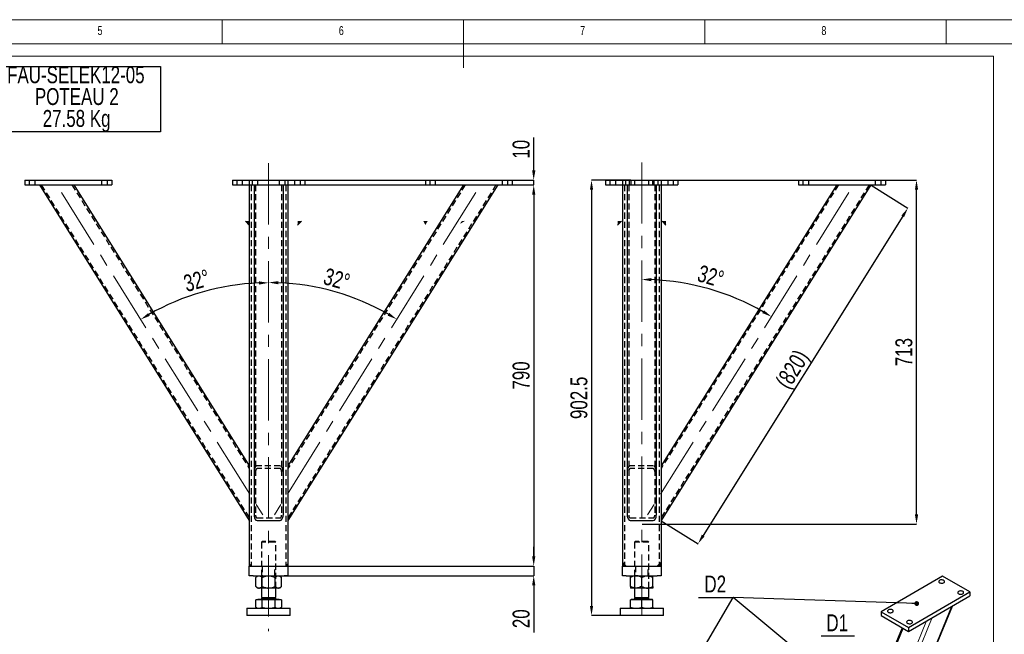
# Model space of a CAD drawing. Header units: millimetres. Extents: x 5 to 589, y 5 to 415.
# Tile 11 of 13: x 205 to 409, y 288 to 415. Entities that reach past the tile are written whole.
import ezdxf

# ---------------------------------------------------------------- set-up
doc = ezdxf.new("R2010")
doc.units = ezdxf.units.MM
doc.header["$PDSIZE"] = -1
doc.linetypes.add('CENTERX2', pattern=[20.32, 12.7, -2.54, 2.54, -2.54])
doc.linetypes.add('HIDDEN', pattern=[1.905, 1.27, -0.635])
for name, color, linetype in [('COTES', 1, 'Continuous'), ('NOTES', 6, 'Continuous'), ('TRAIT-FINS', 9, 'Continuous'), ('TRAIT-MIXTES', 3, 'CENTERX2'), ('TRAIT-TIRET', 2, 'HIDDEN')]:
    doc.layers.add(name, color=color, linetype=linetype)
doc.layers.add('TRAIT-FORT', color=4, linetype='Continuous', lineweight=25)
doc.styles.add('SLDTEXTSTYLE0', font='TXT', dxfattribs={"width": 0.75})
doc.dimstyles.new('SLDDIMSTYLE0', dxfattribs={"dimtxt": 3.5, "dimasz": 2, "dimexe": 0, "dimexo": 0.0625, "dimgap": 0.875, "dimtad": 1, "dimlfac": 10, "dimrnd": 1e-09, "dimzin": 12, "dimdsep": 46, "dimtxsty": 'SLDTEXTSTYLE0', "dimsah": 1, "dimcen": 0.09, "dimadec": 0, "dimazin": 3, "dimtfac": 1, "dimtofl": 0, "dimtmove": 0, "dimatfit": 3, "dimfxl": 1, "dimfrac": 2, "dimtolj": 1, "dimtzin": 12, "dimarcsym": 0})
doc.dimstyles.new('SLDDIMSTYLE1', dxfattribs={"dimtxt": 3.5, "dimasz": 2, "dimexe": 0, "dimexo": 0.0625, "dimgap": 0.875, "dimtad": 1, "dimlfac": 10, "dimrnd": 1e-09, "dimzin": 12, "dimdsep": 46, "dimtxsty": 'SLDTEXTSTYLE0', "dimsah": 1, "dimcen": 0.09, "dimadec": 0, "dimazin": 3, "dimtfac": 1, "dimtmove": 0, "dimatfit": 0, "dimfxl": 1, "dimfrac": 2, "dimtolj": 1, "dimtzin": 12, "dimarcsym": 0})
doc.dimstyles.new('SLDDIMSTYLE2', dxfattribs={"dimtxt": 3.5, "dimasz": 2, "dimexe": 0, "dimexo": 0.0625, "dimgap": 0.875, "dimtad": 1, "dimdec": 4, "dimlfac": 10, "dimzin": 12, "dimdsep": 46, "dimtxsty": 'SLDTEXTSTYLE0', "dimsah": 1, "dimcen": 0.09, "dimazin": 3, "dimtfac": 1, "dimtofl": 0, "dimtmove": 0, "dimatfit": 3, "dimfxl": 1, "dimfrac": 2, "dimtolj": 1, "dimtzin": 12, "dimarcsym": 0})
doc.dimstyles.new('SLDDIMSTYLE3', dxfattribs={"dimtxt": 3.5, "dimasz": 2, "dimexe": 0, "dimexo": 0.0625, "dimgap": 0.875, "dimtad": 1, "dimdec": 0, "dimlfac": 10, "dimrnd": 1e-09, "dimzin": 12, "dimdsep": 46, "dimtxsty": 'SLDTEXTSTYLE0', "dimsah": 1, "dimcen": 0.09, "dimadec": 0, "dimazin": 3, "dimtfac": 1, "dimtdec": 0, "dimtofl": 0, "dimtmove": 0, "dimatfit": 3, "dimfxl": 1, "dimfrac": 2, "dimtolj": 1, "dimtzin": 12, "dimarcsym": 0})
doc.dimstyles.new('SLDDIMSTYLE4', dxfattribs={"dimtxt": 0.18, "dimasz": 1, "dimexe": 0, "dimexo": 0.0625, "dimgap": 0, "dimtad": 0, "dimtih": 1, "dimtoh": 1, "dimdec": 0, "dimrnd": 1e-09, "dimzin": 0, "dimdsep": 46, "dimtxsty": 'Standard', "dimblk1": 'DOT', "dimblk2": 'DOT', "dimsah": 1, "dimcen": 0.09, "dimadec": 0, "dimazin": 0, "dimtfac": 1, "dimtdec": 0, "dimtofl": 0, "dimtmove": 0, "dimatfit": 3, "dimldrblk": 'DOT', "dimfxl": 1, "dimfrac": 2, "dimtolj": 1, "dimtzin": 0, "dimarcsym": 0})
doc.dimstyles.new('SLDDIMSTYLE5', dxfattribs={"dimtxt": 3.5, "dimasz": 2, "dimexe": 0, "dimexo": 0.0625, "dimgap": 0.875, "dimtad": 1, "dimdec": 1, "dimlfac": 10, "dimrnd": 1e-09, "dimzin": 12, "dimdsep": 46, "dimtxsty": 'SLDTEXTSTYLE0', "dimsah": 1, "dimcen": 0.09, "dimadec": 0, "dimazin": 3, "dimtfac": 1, "dimtdec": 1, "dimtofl": 0, "dimtmove": 0, "dimatfit": 3, "dimfxl": 1, "dimfrac": 2, "dimtolj": 1, "dimtzin": 12, "dimarcsym": 0})

# ---------------------------------------------------------------- blocks, each defined once
blk = doc.blocks.new('SW_NOTE_14')
at = {"layer": 'NOTES', "color": 0}
blk.add_line((-7.18, 0), (0, 0), dxfattribs=at)
blk.add_line((-7.18, 0), (0, 0), dxfattribs=at)
blk.add_line((-7.18, 0), (0, 0), dxfattribs=at)
at = {"layer": 'NOTES', "color": 0, "insert": (-3.7, 4.54), "char_height": 3.5, "attachment_point": 2, "style": 'SLDTEXTSTYLE0'}
blk.add_mtext('D2', dxfattribs=at)
blk = doc.blocks.new('_Dot')
at = {"color": 0, "linetype": 'ByBlock', "lineweight": -2}
blk.add_line((-0.5, 0), (-1, 0), dxfattribs=at)
at = {"color": 0, "linetype": 'ByBlock', "const_width": 0.5}
blk.add_lwpolyline([(-0.25, 0, 1), (0.25, 0, 1)], format="xyb", close=True, dxfattribs=at)
blk = doc.blocks.new('SW_NOTE_15')
at = {"layer": 'NOTES', "color": 0}
blk.add_line((6.94, 0), (0, 0), dxfattribs=at)
at = {"layer": 'NOTES', "color": 0, "insert": (3.36, 4.52), "char_height": 3.5, "attachment_point": 2, "style": 'SLDTEXTSTYLE0'}
blk.add_mtext('D1', dxfattribs=at)
blk = doc.blocks.new('_D_55')
at = {"layer": 'COTES', "color": 0, "lineweight": -2, "transparency": 16777216}
for p, q in [((341.5, 381.74), (390.87, 381.74)), ((390.87, 312.44), (390.87, 379.74)), ((334, 310.44), (390.87, 310.44))]:
    blk.add_line(p, q, dxfattribs=at)
at = {"layer": 'COTES', "color": 0, "transparency": 16777216}
for points in [[(390.54, 379.74), (391.21, 379.74), (390.87, 381.74)], [(390.54, 312.44), (391.21, 312.44), (390.87, 310.44)]]:
    blk.add_solid(points, dxfattribs=at)
at = {"layer": 'Defpoints', "color": 0, "transparency": 16777216}
for p in [(341.44, 381.74), (390.87, 381.74), (333.94, 310.44)]:
    blk.add_point(p, dxfattribs=at)
at = {"layer": 'COTES', "color": 0, "transparency": 16777216, "insert": (386.5, 346.09), "char_height": 3.5, "attachment_point": 2, "rotation": 90, "style": 'SLDTEXTSTYLE0'}
blk.add_mtext('\\A1;713', dxfattribs=at)
blk = doc.blocks.new('_D_56')
at = {"layer": 'COTES', "color": 0, "lineweight": -2, "transparency": 16777216}
blk.add_arc((333.94, 310.44), 50.71, 60.2597, 87.7403, dxfattribs=at)
at = {"layer": 'COTES', "color": 0, "transparency": 16777216}
for points in [[(335.93, 360.78), (335.94, 361.44), (333.94, 361.15)], [(359.27, 354.76), (358.92, 354.18), (360.81, 353.44)]]:
    blk.add_solid(points, dxfattribs=at)
at = {"layer": 'Defpoints', "color": 0, "transparency": 16777216}
for p in [(333.94, 385.42), (376.87, 379.15), (352.39, 357.68), (333.94, 310.44), (333.94, 289.22)]:
    blk.add_point(p, dxfattribs=at)
at = {"layer": 'COTES', "color": 0, "transparency": 16777216, "insert": (346.18, 364.24), "char_height": 3.5, "attachment_point": 1, "rotation": 344, "style": 'SLDTEXTSTYLE0'}
blk.add_mtext('\\A1;32°', dxfattribs=at)
blk = doc.blocks.new('_D_57')
at = {"layer": 'COTES', "color": 0, "lineweight": -2, "transparency": 16777216}
for p, q in [((381.46, 380.7), (389.08, 375.94)), ((388.02, 374.25), (346.67, 308.08)), ((337.99, 311.14), (345.61, 306.38))]:
    blk.add_line(p, q, dxfattribs=at)
at = {"layer": 'COTES', "color": 0, "transparency": 16777216}
for points in [[(387.74, 374.42), (388.3, 374.07), (389.08, 375.94)], [(346.39, 308.26), (346.95, 307.9), (345.61, 306.38)]]:
    blk.add_solid(points, dxfattribs=at)
at = {"layer": 'Defpoints', "color": 0, "transparency": 16777216}
for p in [(381.4, 380.74), (337.94, 311.18), (345.61, 306.38)]:
    blk.add_point(p, dxfattribs=at)
at = {"layer": 'COTES', "color": 0, "transparency": 16777216, "insert": (363.63, 343.48), "char_height": 3.5, "attachment_point": 2, "rotation": 58, "style": 'SLDTEXTSTYLE0'}
blk.add_mtext('\\A1;(820)', dxfattribs=at)
blk = doc.blocks.new('_D_58')
at = {"layer": 'COTES', "color": 0, "lineweight": -2, "transparency": 16777216}
for p, q in [((331.68, 381.74), (323.53, 381.74)), ((323.53, 379.74), (323.53, 293.49)), ((329.38, 291.49), (323.53, 291.49))]:
    blk.add_line(p, q, dxfattribs=at)
at = {"layer": 'COTES', "color": 0, "transparency": 16777216}
for points in [[(323.2, 379.74), (323.87, 379.74), (323.53, 381.74)], [(323.2, 293.49), (323.87, 293.49), (323.53, 291.49)]]:
    blk.add_solid(points, dxfattribs=at)
at = {"layer": 'Defpoints', "color": 0, "transparency": 16777216}
for p in [(331.74, 381.74), (323.53, 291.49), (329.44, 291.49)]:
    blk.add_point(p, dxfattribs=at)
at = {"layer": 'COTES', "color": 0, "transparency": 16777216, "insert": (319.16, 336.61), "char_height": 3.5, "attachment_point": 2, "rotation": 90, "style": 'SLDTEXTSTYLE0'}
blk.add_mtext('\\A1;902.5', dxfattribs=at)
blk = doc.blocks.new('_D_59')
at = {"layer": 'COTES', "color": 0, "lineweight": -2, "transparency": 16777216}
blk.add_arc((256.62, 310.44), 50.08, 60.2882, 87.7118, dxfattribs=at)
at = {"layer": 'COTES', "color": 0, "transparency": 16777216}
for points in [[(258.61, 360.15), (258.62, 360.81), (256.62, 360.52)], [(281.61, 354.22), (281.27, 353.65), (283.16, 352.91)]]:
    blk.add_solid(points, dxfattribs=at)
at = {"layer": 'Defpoints', "color": 0, "transparency": 16777216}
for p in [(256.62, 385.26), (299.55, 379.15), (274.84, 357.09), (256.62, 310.44), (256.62, 288.23)]:
    blk.add_point(p, dxfattribs=at)
at = {"layer": 'COTES', "color": 0, "transparency": 16777216, "insert": (268.68, 363.63), "char_height": 3.5, "attachment_point": 1, "rotation": 344, "style": 'SLDTEXTSTYLE0'}
blk.add_mtext('\\A1;32°', dxfattribs=at)
blk = doc.blocks.new('_D_60')
at = {"layer": 'COTES', "color": 0, "lineweight": -2, "transparency": 16777216}
blk.add_arc((256.62, 310.44), 50.03, 92.2907, 119.7093, dxfattribs=at)
at = {"layer": 'COTES', "color": 0, "transparency": 16777216}
for points in [[(254.61, 360.76), (254.62, 360.09), (256.62, 360.46)], [(231.99, 353.6), (231.65, 354.17), (230.11, 352.86)]]:
    blk.add_solid(points, dxfattribs=at)
at = {"layer": 'Defpoints', "color": 0, "transparency": 16777216}
for p in [(256.62, 385.26), (213.68, 379.15), (247.36, 359.6), (256.62, 310.44), (256.62, 288.23)]:
    blk.add_point(p, dxfattribs=at)
at = {"layer": 'COTES', "color": 0, "transparency": 16777216, "insert": (238.68, 361.89), "char_height": 3.5, "attachment_point": 1, "rotation": 16, "style": 'SLDTEXTSTYLE0'}
blk.add_mtext('\\A1;32°', dxfattribs=at)
blk = doc.blocks.new('_D_61')
at = {"layer": 'COTES', "color": 0, "lineweight": -2, "transparency": 16777216}
for p, q in [((311.55, 383.74), (311.55, 390.55)), ((264.18, 381.74), (311.55, 381.74)), ((311.55, 380.74), (311.55, 381.74)), ((264.18, 380.74), (311.55, 380.74)), ((311.55, 378.74), (311.55, 376.74))]:
    blk.add_line(p, q, dxfattribs=at)
at = {"layer": 'COTES', "color": 0, "transparency": 16777216}
for points in [[(311.22, 383.74), (311.89, 383.74), (311.55, 381.74)], [(311.22, 378.74), (311.89, 378.74), (311.55, 380.74)]]:
    blk.add_solid(points, dxfattribs=at)
at = {"layer": 'Defpoints', "color": 0, "transparency": 16777216}
for p in [(264.12, 381.74), (264.12, 380.74), (311.55, 380.74)]:
    blk.add_point(p, dxfattribs=at)
at = {"layer": 'COTES', "color": 0, "transparency": 16777216, "insert": (307.18, 388.14), "char_height": 3.5, "attachment_point": 2, "rotation": 90, "style": 'SLDTEXTSTYLE0'}
blk.add_mtext('\\A1;10', dxfattribs=at)
blk = doc.blocks.new('_D_62')
at = {"layer": 'COTES', "color": 0, "lineweight": -2, "transparency": 16777216}
for p, q in [((260.68, 380.74), (311.55, 380.74)), ((311.55, 378.74), (311.55, 303.74)), ((253.48, 301.74), (311.55, 301.74))]:
    blk.add_line(p, q, dxfattribs=at)
at = {"layer": 'COTES', "color": 0, "transparency": 16777216}
for points in [[(311.22, 378.74), (311.89, 378.74), (311.55, 380.74)], [(311.22, 303.74), (311.89, 303.74), (311.55, 301.74)]]:
    blk.add_solid(points, dxfattribs=at)
at = {"layer": 'Defpoints', "color": 0, "transparency": 16777216}
for p in [(260.62, 380.74), (253.42, 301.74), (311.55, 301.74)]:
    blk.add_point(p, dxfattribs=at)
at = {"layer": 'COTES', "color": 0, "transparency": 16777216, "insert": (307.18, 341.24), "char_height": 3.5, "attachment_point": 2, "rotation": 90, "style": 'SLDTEXTSTYLE0'}
blk.add_mtext('\\A1;790', dxfattribs=at)
blk = doc.blocks.new('_D_63')
at = {"layer": 'COTES', "color": 0, "lineweight": -2, "transparency": 16777216}
for p, q in [((311.55, 303.74), (311.55, 305.74)), ((253.48, 301.74), (311.55, 301.74)), ((311.55, 301.74), (311.55, 299.74)), ((253.48, 299.74), (311.55, 299.74)), ((311.55, 297.74), (311.55, 287.98))]:
    blk.add_line(p, q, dxfattribs=at)
at = {"layer": 'COTES', "color": 0, "transparency": 16777216}
for points in [[(311.22, 303.74), (311.89, 303.74), (311.55, 301.74)], [(311.22, 297.74), (311.89, 297.74), (311.55, 299.74)]]:
    blk.add_solid(points, dxfattribs=at)
at = {"layer": 'Defpoints', "color": 0, "transparency": 16777216}
for p in [(253.42, 301.74), (253.42, 299.74), (311.55, 299.74)]:
    blk.add_point(p, dxfattribs=at)
at = {"layer": 'COTES', "color": 0, "transparency": 16777216, "insert": (307.18, 290.83), "char_height": 3.5, "attachment_point": 2, "rotation": 90, "style": 'SLDTEXTSTYLE0'}
blk.add_mtext('\\A1;20', dxfattribs=at)
blk = doc.blocks.new('SW_NOTE_29')
at = {"layer": 'NOTES', "color": 0}
for p, q in [((-0.01, -9.09), (-0.01, 4.45)), ((-0.01, 4.45), (34.36, 4.45)), ((34.36, 4.45), (34.36, -9.09)), ((34.36, -9.09), (-0.01, -9.09))]:
    blk.add_line(p, q, dxfattribs=at)
at = {"layer": 'NOTES', "color": 0, "char_height": 3.5, "attachment_point": 2, "style": 'SLDTEXTSTYLE0'}
for s, insert in [('FAU-SELEK12-05', (16.84, 4.51)), ('POTEAU 2', (17.04, -0.01)), ('27.58 Kg', (17, -4.54))]:
    blk.add_mtext(s, dxfattribs=dict(at, insert=insert))

msp = doc.modelspace()

# ---------------------------------------------------------------- linework, layer by layer
at = {"lineweight": 18}
for p, q in [((589, 415), (5, 415)), ((247, 410), (247, 415)), ((297, 415), (297, 405)), ((347, 410), (347, 415)), ((397, 415), (397, 410)), ((584, 410), (10, 410)), ((196.437361, 407.408261), (406.795531, 407.408261)), ((406.795531, 407.408261), (406.795531, 192.745437))]:
    msp.add_line(p, q, dxfattribs=at)
at = {"layer": 'TRAIT-FINS', "lineweight": 18}
for p, q in [((252.616395, 372.438052), (251.816395, 373.238052)), ((263.416395, 373.238052), (262.616395, 372.438052)), ((288.772485, 373.238052), (289.148549, 372.559613)), ((297.147555, 373.238052), (296.382595, 372.814027)), ((329.738131, 373.238052), (328.938131, 372.438052)), ((338.138131, 373.238052), (338.938131, 372.438052)), ((253.116395, 301.738052), (252.616395, 302.238052)), ((260.116395, 301.738052), (260.616395, 302.238052)), ((330.738131, 301.738052), (329.938131, 302.538052)), ((337.138131, 301.738052), (337.938131, 302.538052)), ((398.150629, 293.363143), (386.001818, 263.898693)), ((392.958751, 290.365935), (368.879517, 231.966689)), ((394.148365, 291.052685), (370.783606, 234.386252)), ((388.125737, 288.835553), (368.732837, 241.80205))]:
    msp.add_line(p, q, dxfattribs=at)
for points in [[(252.616395, 372.438052), (252.616395, 373.238052), (251.816395, 373.238052)], [(263.416395, 373.238052), (262.616395, 373.238052), (262.616395, 372.438052)], [(288.772485, 373.238052), (289.572485, 373.238052), (289.148549, 372.559613)], [(297.147555, 373.238052), (296.647555, 373.238052), (296.382595, 372.814027)], [(329.738131, 373.238052), (328.938131, 373.238052), (328.938131, 372.438052)], [(338.138131, 373.238052), (338.938131, 373.238052), (338.938131, 372.438052)], [(253.116395, 301.738052), (252.616395, 301.738052), (252.616395, 302.238052)], [(260.116395, 301.738052), (260.616395, 301.738052), (260.616395, 302.238052)], [(330.738131, 301.738052), (329.938131, 301.738052), (329.938131, 302.538052)], [(337.138131, 301.738052), (337.938131, 301.738052), (337.938131, 302.538052)]]:
    msp.add_solid(points, dxfattribs=at)
at = {"layer": 'TRAIT-FORT', "lineweight": 25}
for p, q in [((206.116395, 381.738052), (206.116395, 380.738052)), ((206.116395, 381.738052), (224.116395, 381.738052)), ((224.116395, 381.738052), (224.116395, 380.738052)), ((249.116395, 381.738052), (249.116395, 380.738052)), ((249.116395, 381.738052), (252.616395, 381.738052)), ((252.616395, 381.738052), (252.616395, 380.738052)), ((252.616395, 381.738052), (260.616395, 381.738052)), ((260.616395, 381.738052), (264.116395, 381.738052)), ((260.616395, 381.738052), (260.616395, 380.738052)), ((264.116395, 381.738052), (264.116395, 380.738052)), ((289.116395, 381.738052), (289.116395, 380.738052)), ((289.116395, 381.738052), (307.116395, 381.738052)), ((307.116395, 381.738052), (307.116395, 380.738052)), ((326.438131, 381.738052), (326.438131, 380.738052)), ((326.438131, 381.738052), (329.938131, 381.738052)), ((329.938131, 381.738052), (329.938131, 380.738052)), ((329.938131, 381.738052), (337.938131, 381.738052)), ((337.938131, 381.738052), (341.438131, 381.738052)), ((337.938131, 381.738052), (337.938131, 380.738052)), ((341.438131, 381.738052), (341.438131, 380.738052)), ((366.438131, 381.738052), (366.438131, 380.738052)), ((366.438131, 381.738052), (384.438131, 381.738052)), ((384.438131, 381.738052), (384.438131, 380.738052)), ((206.116395, 380.738052), (224.116395, 380.738052)), ((209.149709, 380.738052), (252.616395, 311.176812)), ((216.224779, 380.738052), (252.616395, 322.499291)), ((249.116395, 380.738052), (252.616395, 380.738052)), ((252.616395, 380.738052), (252.616395, 301.738052)), ((252.616395, 380.738052), (260.616395, 380.738052)), ((253.616395, 380.738052), (253.616395, 312.30906)), ((259.616395, 380.738052), (259.616395, 312.30906)), ((260.616395, 380.738052), (260.616395, 301.738052)), ((260.616395, 380.738052), (264.116395, 380.738052)), ((304.083082, 380.738052), (260.616395, 311.176812)), ((297.008012, 380.738052), (260.616395, 322.499291)), ((289.116395, 380.738052), (307.116395, 380.738052)), ((326.438131, 380.738052), (329.938131, 380.738052)), ((329.938131, 380.738052), (329.938131, 301.738052)), ((329.938131, 380.738052), (337.938131, 380.738052)), ((330.938131, 380.738052), (330.938131, 312.30906)), ((336.938131, 380.738052), (336.938131, 312.30906)), ((337.938131, 380.738052), (337.938131, 301.738052)), ((337.938131, 380.738052), (341.438131, 380.738052)), ((381.404818, 380.738052), (337.938131, 311.176812)), ((374.329748, 380.738052), (337.938131, 322.499291)), ((366.438131, 380.738052), (384.438131, 380.738052)), ((254.216395, 311.176812), (259.016395, 311.176812)), ((331.538131, 311.176812), (336.338131, 311.176812)), ((252.616395, 299.738052), (252.616395, 301.738052)), ((252.616395, 301.738052), (253.416395, 301.738052)), ((253.416395, 301.738052), (259.816395, 301.738052)), ((259.816395, 301.738052), (260.616395, 301.738052)), ((260.616395, 301.738052), (260.616395, 299.738052)), ((329.938131, 299.738052), (329.938131, 301.738052)), ((329.938131, 301.738052), (330.738131, 301.738052)), ((330.738131, 301.738052), (337.138131, 301.738052)), ((337.138131, 301.738052), (337.938131, 301.738052)), ((337.938131, 301.738052), (337.938131, 299.738052)), ((253.416395, 299.738052), (252.616395, 299.738052)), ((253.416395, 299.738052), (259.816395, 299.738052)), ((254.316395, 299.738052), (253.960584, 299.38224)), ((253.960584, 297.533863), (253.960584, 299.38224)), ((255.28849, 297.533863), (255.28849, 299.38224)), ((257.944301, 297.533863), (257.944301, 299.38224)), ((259.272207, 299.38224), (258.916395, 299.738052)), ((259.272207, 297.533863), (259.272207, 299.38224)), ((260.616395, 299.738052), (259.816395, 299.738052)), ((330.738131, 299.738052), (329.938131, 299.738052)), ((330.738131, 299.738052), (337.138131, 299.738052)), ((331.638131, 297.533863), (331.638131, 299.38224)), ((333.938131, 297.533863), (333.938131, 299.38224)), ((336.238131, 297.533863), (336.238131, 299.38224)), ((337.938131, 299.738052), (337.138131, 299.738052)), ((396.287819, 299.635571), (383.559897, 292.287898)), ((401.944673, 296.369938), (396.287819, 299.635571)), ((253.960584, 297.533863), (254.316395, 297.178052)), ((254.624537, 297.178052), (254.316395, 297.178052)), ((256.616395, 297.178052), (254.624537, 297.178052)), ((255.116395, 297.178052), (255.116395, 295.208052)), ((258.608254, 297.178052), (256.616395, 297.178052)), ((258.116395, 295.208052), (258.116395, 297.178052)), ((258.916395, 297.178052), (258.608254, 297.178052)), ((258.916395, 297.178052), (259.272207, 297.533863)), ((332.788131, 297.178052), (331.638131, 297.178052)), ((332.438131, 297.178052), (332.438131, 295.208052)), ((335.088131, 297.178052), (332.788131, 297.178052)), ((336.238131, 297.178052), (335.088131, 297.178052)), ((335.438131, 295.208052), (335.438131, 297.178052)), ((389.216751, 289.022265), (401.944673, 296.369938)), ((401.944673, 296.369938), (401.944673, 295.553398)), ((253.960584, 293.193479), (253.960584, 294.778052)), ((255.28849, 294.778052), (253.960584, 294.778052)), ((254.481395, 294.848052), (254.411395, 294.778052)), ((254.481395, 294.858052), (254.481395, 294.848052)), ((254.481395, 294.858052), (258.46536, 294.858052)), ((254.481395, 294.848052), (258.46536, 294.848052)), ((255.305833, 295.208052), (255.116395, 295.018614)), ((255.116395, 295.208052), (257.915434, 295.208052)), ((255.116395, 295.018614), (255.116395, 294.958052)), ((255.116395, 295.018614), (258.116395, 295.018614)), ((255.28849, 293.193479), (255.28849, 294.778052)), ((257.944301, 294.778052), (255.28849, 294.778052)), ((257.915434, 295.208052), (258.116395, 295.208052)), ((258.116395, 295.018614), (257.926958, 295.208052)), ((257.944301, 293.193479), (257.944301, 294.778052)), ((259.272207, 294.778052), (257.944301, 294.778052)), ((258.116395, 294.958052), (258.116395, 295.018614)), ((258.46536, 294.858052), (258.751395, 294.858052)), ((258.46536, 294.848052), (258.751395, 294.848052)), ((258.751395, 294.848052), (258.751395, 294.858052)), ((258.821395, 294.778052), (258.751395, 294.848052)), ((259.272207, 294.778052), (259.272207, 293.193479)), ((331.638131, 293.193479), (331.638131, 294.778052)), ((333.938131, 294.778052), (331.638131, 294.778052)), ((331.803131, 294.848052), (331.733131, 294.778052)), ((331.803131, 294.858052), (331.803131, 294.848052)), ((331.803131, 294.858052), (336.073131, 294.858052)), ((331.803131, 294.848052), (336.073131, 294.848052)), ((332.627569, 295.208052), (332.438131, 295.018614)), ((332.438131, 295.208052), (335.438131, 295.208052)), ((332.438131, 295.018614), (332.438131, 294.958052)), ((332.438131, 295.018614), (335.438131, 295.018614)), ((333.938131, 293.193479), (333.938131, 294.778052)), ((336.238131, 294.778052), (333.938131, 294.778052)), ((335.438131, 295.018614), (335.248694, 295.208052)), ((335.438131, 294.958052), (335.438131, 295.018614)), ((336.073131, 294.848052), (336.073131, 294.858052)), ((336.143131, 294.778052), (336.073131, 294.848052)), ((336.238131, 293.193479), (336.238131, 294.778052)), ((389.216751, 288.205725), (401.944673, 295.553398)), ((252.116395, 292.988052), (252.116395, 291.488052)), ((252.116395, 292.988052), (261.116395, 292.988052)), ((253.960584, 293.193479), (254.316395, 292.988052)), ((258.916395, 292.988052), (259.272207, 293.193479)), ((261.116395, 291.488052), (261.116395, 292.988052)), ((329.438131, 292.988052), (329.438131, 291.488052)), ((329.438131, 292.988052), (333.938131, 292.988052)), ((333.938131, 292.988052), (338.438131, 292.988052)), ((338.438131, 291.488052), (338.438131, 292.988052)), ((383.559897, 292.287898), (383.559897, 291.471357)), ((383.559897, 292.287898), (389.216751, 289.022265)), ((386.164227, 263.99245), (398.313038, 293.456899)), ((261.116395, 291.488052), (252.116395, 291.488052)), ((338.438131, 291.488052), (329.438131, 291.488052)), ((383.559897, 291.471357), (389.216751, 288.205725)), ((387.909425, 288.960428), (368.732837, 242.451544)), ((389.216751, 289.022265), (389.216751, 288.205725))]:
    msp.add_line(p, q, dxfattribs=at)
at = {"layer": 'TRAIT-FORT', "lineweight": 25, "flags": 128}
for points in [[(395.651423, 298.288497), (395.770262, 298.235282), (395.908292, 298.2008), (396.05684, 298.187218), (396.206573, 298.195389), (396.348081, 298.2248), (396.472474, 298.273602), (396.571935, 298.33873), (396.640215, 298.41609), (396.673024, 298.500823), (396.6683, 298.587604), (396.626339, 298.670981), (396.54978, 298.745714), (396.443431, 298.807108), (396.313975, 298.851305), (396.169547, 298.875528), (396.019222, 298.878255), (395.872444, 298.859315), (395.738437, 298.819898), (395.62562, 298.76248), (395.541083, 298.69067), (395.490137, 298.608979), (395.475983, 298.52254), (395.49951, 298.436785), (395.559241, 298.357102), (395.651423, 298.288497)], [(399.611221, 296.002555), (399.73006, 295.94934), (399.86809, 295.914858), (400.016638, 295.901275), (400.166371, 295.909446), (400.307879, 295.938857), (400.432272, 295.987659), (400.531733, 296.052787), (400.600013, 296.130148), (400.632822, 296.214881), (400.628098, 296.301662), (400.586137, 296.385038), (400.509578, 296.459771), (400.403229, 296.521165), (400.273773, 296.565362), (400.129345, 296.589585), (399.97902, 296.592313), (399.832242, 296.573372), (399.698235, 296.533955), (399.585418, 296.476537), (399.500881, 296.404727), (399.449935, 296.323036), (399.435781, 296.236597), (399.459308, 296.150842), (399.519039, 296.071159), (399.611221, 296.002555)], [(385.893349, 292.655281), (385.77451, 292.708496), (385.63648, 292.742978), (385.487931, 292.756561), (385.338199, 292.74839), (385.196691, 292.718979), (385.072298, 292.670177), (384.972837, 292.605049), (384.904556, 292.527689), (384.871748, 292.442956), (384.876472, 292.356174), (384.918432, 292.272798), (384.994992, 292.198065), (385.101341, 292.136671), (385.230796, 292.092474), (385.375224, 292.068251), (385.52555, 292.065524), (385.672328, 292.084464), (385.806335, 292.123881), (385.919152, 292.181299), (386.003689, 292.253109), (386.054635, 292.3348), (386.068789, 292.421239), (386.045261, 292.506994), (385.98553, 292.586677), (385.893349, 292.655281)], [(389.853147, 290.369339), (389.734308, 290.422554), (389.596278, 290.457036), (389.447729, 290.470618), (389.297997, 290.462447), (389.156489, 290.433037), (389.032096, 290.384234), (388.932635, 290.319107), (388.864354, 290.241746), (388.831546, 290.157013), (388.83627, 290.070232), (388.87823, 289.986855), (388.95479, 289.912122), (389.061139, 289.850728), (389.190594, 289.806531), (389.335022, 289.782308), (389.485348, 289.779581), (389.632126, 289.798521), (389.766133, 289.837938), (389.87895, 289.895356), (389.963487, 289.967166), (390.014433, 290.048857), (390.028587, 290.135296), (390.005059, 290.221051), (389.945328, 290.300734), (389.853147, 290.369339)]]:
    msp.add_lwpolyline(points, dxfattribs=at)
at = {"layer": 'TRAIT-FORT', "lineweight": 25}
for centre, start, end in [((255.016395, 294.958052), 270, 0), ((258.216395, 294.958052), 180, 270), ((332.338131, 294.958052), 270, 0), ((335.538131, 294.958052), 180, 270)]:
    msp.add_arc(centre, 0.1, start, end, dxfattribs=at)
for centre, start_param, end_param in [((254.216395, 312.30906), 4.7123889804, 6.2831853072), ((259.016395, 312.30906), 0, 1.5707963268), ((331.538131, 312.30906), 4.7123889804, 6.2831853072), ((336.338131, 312.30906), 0, 1.5707963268)]:
    msp.add_ellipse(centre, major_axis=(0, -1.132248), ratio=0.5299192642, start_param=start_param, end_param=end_param, dxfattribs=at)
for points, knots in [([(253.960584, 299.38224), (254.051536, 299.4659), (254.189285, 299.592605), (254.386545, 299.695023), (254.51683, 299.733367), (254.596721, 299.736842), (254.624537, 299.738052)], [0, 0, 0, 0, 0.43204542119, 0.6543492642, 0.8796533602, 1, 1, 1, 1]), ([(254.624537, 299.738052), (254.682272, 299.732978), (254.798947, 299.722724), (254.968772, 299.643431), (255.132979, 299.530204), (255.236495, 299.431712), (255.28849, 299.38224)], [0, 0, 0, 0, 0.249577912, 0.5043641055, 0.7510469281, 1, 1, 1, 1]), ([(255.28849, 299.38224), (255.365577, 299.41936), (255.520046, 299.493741), (255.746723, 299.581943), (255.965752, 299.650682), (256.177318, 299.699423), (256.394801, 299.731843), (256.542321, 299.735976), (256.616395, 299.738052)], [0, 0, 0, 0, 0.184987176, 0.3706843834, 0.5254637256, 0.6810758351, 0.8398591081, 1, 1, 1, 1]), ([(256.616395, 299.738052), (256.639681, 299.737828), (256.825692, 299.736044), (257.179507, 299.685163), (257.598041, 299.54714), (257.84732, 299.428426), (257.944301, 299.38224)], [0, 0, 0, 0, 0.0503995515, 0.4026135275, 0.7675884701, 1, 1, 1, 1]), ([(257.944301, 299.38224), (258.035253, 299.4659), (258.173002, 299.592605), (258.370262, 299.695023), (258.500547, 299.733367), (258.580438, 299.736842), (258.608254, 299.738052)], [0, 0, 0, 0, 0.4320454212, 0.6543492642, 0.8796533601, 1, 1, 1, 1]), ([(258.608254, 299.738052), (258.665989, 299.732978), (258.782664, 299.722724), (258.952489, 299.643431), (259.116696, 299.530204), (259.220212, 299.431712), (259.272207, 299.38224)], [0, 0, 0, 0, 0.2495779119, 0.5043641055, 0.7510469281, 1, 1, 1, 1]), ([(332.788131, 299.738052), (332.688131, 299.732978), (332.486045, 299.722724), (332.191899, 299.643431), (331.907483, 299.530204), (331.728189, 299.431712), (331.638131, 299.38224)], [0, 0, 0, 0, 0.249577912, 0.5043641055, 0.7510469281, 1, 1, 1, 1]), ([(331.638131, 299.38224), (331.638131, 299.41936), (331.638131, 299.493741), (331.638131, 299.581943), (331.638131, 299.650682), (331.638131, 299.699423), (331.638131, 299.731843), (331.638131, 299.735976), (331.638131, 299.738052)], [0, 0, 0, 0, 0.184987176, 0.3706843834, 0.5254637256, 0.6810758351, 0.8398591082, 1, 1, 1, 1]), ([(333.938131, 299.38224), (333.780599, 299.4659), (333.542009, 299.592605), (333.200346, 299.695023), (332.974685, 299.733367), (332.83631, 299.736842), (332.788131, 299.738052)], [0, 0, 0, 0, 0.4320454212, 0.6543492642, 0.8796533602, 1, 1, 1, 1]), ([(333.938131, 299.38224), (334.095664, 299.4659), (334.334253, 299.592605), (334.675917, 299.695023), (334.901578, 299.733367), (335.039953, 299.736842), (335.088131, 299.738052)], [0, 0, 0, 0, 0.4320454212, 0.6543492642, 0.8796533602, 1, 1, 1, 1]), ([(335.088131, 299.738052), (335.188131, 299.732978), (335.390218, 299.722724), (335.684363, 299.643431), (335.968779, 299.530204), (336.148073, 299.431712), (336.238131, 299.38224)], [0, 0, 0, 0, 0.249577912, 0.5043641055, 0.7510469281, 1, 1, 1, 1]), ([(336.238131, 299.38224), (336.238131, 299.41936), (336.238131, 299.493741), (336.238131, 299.581943), (336.238131, 299.650682), (336.238131, 299.699423), (336.238131, 299.731843), (336.238131, 299.735976), (336.238131, 299.738052)], [0, 0, 0, 0, 0.18498717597, 0.37068438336, 0.52546372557, 0.68107583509, 0.83985910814, 1, 1, 1, 1]), ([(253.960584, 297.533863), (254.051536, 297.450203), (254.189285, 297.323498), (254.386545, 297.22108), (254.51683, 297.182736), (254.596721, 297.179261), (254.624537, 297.178052)], [0, 0, 0, 0, 0.4320454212, 0.6543492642, 0.8796533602, 1, 1, 1, 1]), ([(254.624537, 297.178052), (254.682272, 297.183125), (254.798947, 297.193379), (254.968772, 297.272672), (255.132979, 297.385899), (255.236495, 297.484391), (255.28849, 297.533863)], [0, 0, 0, 0, 0.249577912, 0.5043641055, 0.7510469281, 1, 1, 1, 1]), ([(255.28849, 297.533863), (255.444095, 297.461558), (255.72997, 297.328721), (256.1066, 297.227287), (256.39478, 297.184251), (256.542314, 297.180124), (256.616395, 297.178052)], [0, 0, 0, 0, 0.3706457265, 0.6809459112, 0.8397938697, 1, 1, 1, 1]), ([(256.616395, 297.178052), (256.639681, 297.178275), (256.825692, 297.180059), (257.179507, 297.23094), (257.598041, 297.368963), (257.84732, 297.487677), (257.944301, 297.533863)], [0, 0, 0, 0, 0.0503995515, 0.4026135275, 0.7675884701, 1, 1, 1, 1]), ([(257.944301, 297.533863), (258.035253, 297.450203), (258.173002, 297.323498), (258.370262, 297.22108), (258.500547, 297.182736), (258.580438, 297.179261), (258.608254, 297.178052)], [0, 0, 0, 0, 0.43204542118, 0.65434926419, 0.87965336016, 1, 1, 1, 1]), ([(258.608254, 297.178052), (258.665989, 297.183125), (258.782664, 297.193379), (258.952489, 297.272672), (259.116696, 297.385899), (259.220212, 297.484391), (259.272207, 297.533863)], [0, 0, 0, 0, 0.24957791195, 0.50436410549, 0.75104692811, 1, 1, 1, 1]), ([(332.788131, 297.178052), (332.688131, 297.183125), (332.486045, 297.193379), (332.191899, 297.272672), (331.907483, 297.385899), (331.728189, 297.484391), (331.638131, 297.533863)], [0, 0, 0, 0, 0.249577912, 0.5043641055, 0.7510469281, 1, 1, 1, 1]), ([(331.638131, 297.533863), (331.638131, 297.461558), (331.638131, 297.328721), (331.638131, 297.227287), (331.638131, 297.184251), (331.638131, 297.180124), (331.638131, 297.178052)], [0, 0, 0, 0, 0.3706457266, 0.6809459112, 0.8397938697, 1, 1, 1, 1]), ([(333.938131, 297.533863), (333.780599, 297.450203), (333.542009, 297.323498), (333.200346, 297.22108), (332.974685, 297.182736), (332.83631, 297.179261), (332.788131, 297.178052)], [0, 0, 0, 0, 0.4320454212, 0.6543492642, 0.8796533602, 1, 1, 1, 1]), ([(333.938131, 297.533863), (334.095664, 297.450203), (334.334253, 297.323498), (334.675917, 297.22108), (334.901578, 297.182736), (335.039953, 297.179261), (335.088131, 297.178052)], [0, 0, 0, 0, 0.43204542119, 0.6543492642, 0.87965336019, 1, 1, 1, 1]), ([(335.088131, 297.178052), (335.188131, 297.183125), (335.390218, 297.193379), (335.684363, 297.272672), (335.968779, 297.385899), (336.148073, 297.484391), (336.238131, 297.533863)], [0, 0, 0, 0, 0.24957791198, 0.50436410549, 0.75104692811, 1, 1, 1, 1]), ([(336.238131, 297.533863), (336.238131, 297.461558), (336.238131, 297.328721), (336.238131, 297.227287), (336.238131, 297.184251), (336.238131, 297.180124), (336.238131, 297.178052)], [0, 0, 0, 0, 0.37064572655, 0.6809459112, 0.83979386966, 1, 1, 1, 1]), ([(253.960584, 293.193479), (254.014178, 293.164115), (254.121545, 293.105287), (254.286326, 293.040732), (254.454241, 292.996492), (254.567651, 292.990871), (254.624537, 292.988052)], [0, 0, 0, 0, 0.2472686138, 0.4953625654, 0.7468740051, 1, 1, 1, 1]), ([(254.624537, 292.988052), (254.679931, 292.990726), (254.791082, 292.996093), (254.957725, 293.039071), (255.124047, 293.103494), (255.233603, 293.163444), (255.28849, 293.193479)], [0, 0, 0, 0, 0.2464911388, 0.494593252, 0.7467931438, 1, 1, 1, 1]), ([(255.28849, 293.193479), (255.395678, 293.164115), (255.610412, 293.105287), (255.939973, 293.040732), (256.275804, 292.996492), (256.502623, 292.990871), (256.616395, 292.988052)], [0, 0, 0, 0, 0.2472686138, 0.4953625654, 0.7468740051, 1, 1, 1, 1]), ([(256.616395, 292.988052), (256.727184, 292.990726), (256.949486, 292.996093), (257.282771, 293.039071), (257.615416, 293.103494), (257.834527, 293.163444), (257.944301, 293.193479)], [0, 0, 0, 0, 0.24649113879, 0.49459325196, 0.74679314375, 1, 1, 1, 1]), ([(257.944301, 293.193479), (257.997895, 293.164115), (258.105262, 293.105287), (258.270043, 293.040732), (258.437958, 292.996492), (258.551368, 292.990871), (258.608254, 292.988052)], [0, 0, 0, 0, 0.2472686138, 0.4953625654, 0.7468740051, 1, 1, 1, 1]), ([(258.608254, 292.988052), (258.663648, 292.990726), (258.774799, 292.996093), (258.941442, 293.039071), (259.107764, 293.103494), (259.21732, 293.163444), (259.272207, 293.193479)], [0, 0, 0, 0, 0.2464911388, 0.494593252, 0.7467931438, 1, 1, 1, 1]), ([(331.638131, 293.193479), (331.730959, 293.164115), (331.916924, 293.105287), (332.202332, 293.040732), (332.49317, 292.996492), (332.689601, 292.990871), (332.788131, 292.988052)], [0, 0, 0, 0, 0.2472686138, 0.4953625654, 0.7468740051, 1, 1, 1, 1]), ([(331.638131, 292.988052), (331.638131, 292.990726), (331.638131, 292.996093), (331.638131, 293.039071), (331.638131, 293.103494), (331.638131, 293.163444), (331.638131, 293.193479)], [0, 0, 0, 0, 0.2464911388, 0.494593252, 0.7467931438, 1, 1, 1, 1]), ([(332.788131, 292.988052), (332.884077, 292.990726), (333.076596, 292.996093), (333.365229, 293.039071), (333.653309, 293.103494), (333.843064, 293.163444), (333.938131, 293.193479)], [0, 0, 0, 0, 0.2464911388, 0.494593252, 0.7467931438, 1, 1, 1, 1]), ([(333.938131, 293.193479), (334.030959, 293.164115), (334.216924, 293.105287), (334.502332, 293.040732), (334.79317, 292.996492), (334.989601, 292.990871), (335.088131, 292.988052)], [0, 0, 0, 0, 0.24726861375, 0.49536256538, 0.74687400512, 1, 1, 1, 1]), ([(335.088131, 292.988052), (335.184077, 292.990726), (335.376596, 292.996093), (335.665229, 293.039071), (335.953309, 293.103494), (336.143064, 293.163444), (336.238131, 293.193479)], [0, 0, 0, 0, 0.2464911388, 0.494593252, 0.7467931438, 1, 1, 1, 1]), ([(336.238131, 293.193479), (336.238131, 293.164115), (336.238131, 293.105287), (336.238131, 293.040732), (336.238131, 292.996492), (336.238131, 292.990871), (336.238131, 292.988052)], [0, 0, 0, 0, 0.2472686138, 0.4953625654, 0.7468740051, 1, 1, 1, 1])]:
    msp.add_open_spline(points, degree=3, knots=knots, dxfattribs=at)
at = {"layer": 'TRAIT-MIXTES', "lineweight": 18}
for p, q in [((256.616395, 385.256858), (256.616395, 288.228058)), ((333.938131, 385.423342), (333.938131, 289.223427)), ((213.680635, 379.148294), (256.616395, 310.436713)), ((299.552156, 379.148294), (256.616395, 310.436713)), ((376.873892, 379.148294), (333.938131, 310.436713))]:
    msp.add_line(p, q, dxfattribs=at)
at = {"layer": 'TRAIT-TIRET'}
for p, q in [((207.016395, 381.738052), (207.016395, 380.738052)), ((208.216395, 380.738052), (208.216395, 381.738052)), ((222.016395, 381.738052), (222.016395, 380.738052)), ((223.216395, 380.738052), (223.216395, 381.738052)), ((250.016395, 381.738052), (250.016395, 380.738052)), ((251.216395, 380.738052), (251.216395, 381.738052)), ((253.216395, 381.738052), (253.216395, 380.738052)), ((254.416395, 380.738052), (254.416395, 381.738052)), ((258.816395, 381.738052), (258.816395, 380.738052)), ((260.016395, 380.738052), (260.016395, 381.738052)), ((262.016395, 381.738052), (262.016395, 380.738052)), ((263.216395, 380.738052), (263.216395, 381.738052)), ((290.016395, 381.738052), (290.016395, 380.738052)), ((291.216395, 380.738052), (291.216395, 381.738052)), ((305.016395, 381.738052), (305.016395, 380.738052)), ((306.216395, 380.738052), (306.216395, 381.738052)), ((327.338131, 381.738052), (327.338131, 380.738052)), ((328.538131, 380.738052), (328.538131, 381.738052)), ((330.538131, 381.738052), (330.538131, 380.738052)), ((331.338131, 381.738052), (331.338131, 380.738052)), ((331.738131, 380.738052), (331.738131, 381.738052)), ((332.538131, 380.738052), (332.538131, 381.738052)), ((335.338131, 381.738052), (335.338131, 380.738052)), ((336.138131, 381.738052), (336.138131, 380.738052)), ((336.538131, 380.738052), (336.538131, 381.738052)), ((337.338131, 380.738052), (337.338131, 381.738052)), ((339.338131, 381.738052), (339.338131, 380.738052)), ((340.538131, 380.738052), (340.538131, 381.738052)), ((367.338131, 381.738052), (367.338131, 380.738052)), ((368.538131, 380.738052), (368.538131, 381.738052)), ((382.338131, 381.738052), (382.338131, 380.738052)), ((383.538131, 380.738052), (383.538131, 381.738052)), ((209.503462, 380.738052), (252.616395, 311.742936)), ((215.871026, 380.738052), (252.616395, 321.933167)), ((253.016395, 380.738052), (253.016395, 301.738052)), ((253.916395, 380.738052), (253.916395, 312.30906)), ((259.316395, 380.738052), (259.316395, 312.30906)), ((260.216395, 380.738052), (260.216395, 301.738052)), ((303.729329, 380.738052), (260.616395, 311.742936)), ((297.361765, 380.738052), (260.616395, 321.933167)), ((330.338131, 380.738052), (330.338131, 301.738052)), ((331.238131, 380.738052), (331.238131, 312.30906)), ((336.638131, 380.738052), (336.638131, 312.30906)), ((337.538131, 380.738052), (337.538131, 301.738052)), ((381.051064, 380.738052), (337.938131, 311.742936)), ((374.683501, 380.738052), (337.938131, 321.933167)), ((259.016395, 322.499291), (254.216395, 322.499291)), ((336.338131, 322.499291), (331.538131, 322.499291)), ((259.016395, 321.933167), (254.216395, 321.933167)), ((336.338131, 321.933167), (331.538131, 321.933167)), ((254.216395, 311.742936), (259.016395, 311.742936)), ((331.538131, 311.742936), (336.338131, 311.742936)), ((255.305833, 306.858052), (255.116395, 306.668614)), ((257.915434, 306.668614), (255.116395, 306.668614)), ((255.116395, 306.668614), (255.116395, 297.178052)), ((257.926958, 306.858052), (255.305833, 306.858052)), ((258.116395, 306.668614), (257.915434, 306.668614)), ((258.116395, 306.668614), (257.926958, 306.858052)), ((258.116395, 297.178052), (258.116395, 306.668614)), ((332.627569, 306.858052), (332.438131, 306.668614)), ((335.438131, 306.668614), (332.438131, 306.668614)), ((332.438131, 306.668614), (332.438131, 297.178052)), ((333.28285, 306.858052), (332.627569, 306.858052)), ((335.248694, 306.858052), (333.28285, 306.858052)), ((335.438131, 306.668614), (335.248694, 306.858052)), ((335.438131, 297.178052), (335.438131, 306.668614)), ((255.291395, 301.738052), (255.291395, 299.738052)), ((257.941395, 299.738052), (257.941395, 301.738052)), ((332.613131, 301.738052), (332.613131, 299.738052)), ((335.263131, 299.738052), (335.263131, 301.738052)), ((254.541162, 299.732015), (254.624537, 299.738052)), ((255.116395, 299.738052), (255.116395, 297.178052)), ((257.651235, 299.51597), (257.944301, 299.38224)), ((258.116395, 297.178052), (258.116395, 299.738052)), ((332.438131, 299.738052), (332.438131, 297.178052)), ((335.438131, 297.178052), (335.438131, 299.738052))]:
    msp.add_line(p, q, dxfattribs=at)
for centre, major_axis, start_param, end_param in [((254.216395, 321.367043), (0, -1.132248), 3.1415926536, 4.7123889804), ((259.016395, 321.367043), (0, -1.132248), 1.5707963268, 3.1415926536), ((331.538131, 321.367043), (0, -1.132248), 3.1415926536, 4.7123889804), ((336.338131, 321.367043), (0, -1.132248), 1.5707963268, 3.1415926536), ((254.216395, 321.367043), (0, -0.566124), 3.1415926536, 4.7123889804), ((259.016395, 321.367043), (0, -0.566124), 1.5707963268, 3.1415926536), ((331.538131, 321.367043), (0, -0.566124), 3.1415926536, 4.7123889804), ((336.338131, 321.367043), (0, -0.566124), 1.5707963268, 3.1415926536), ((254.216395, 312.30906), (0, -0.566124), 4.7123889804, 6.2831853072), ((259.016395, 312.30906), (0, -0.566124), 0, 1.5707963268), ((331.538131, 312.30906), (0, -0.566124), 4.7123889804, 6.2831853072), ((336.338131, 312.30906), (0, -0.566124), 0, 1.5707963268)]:
    msp.add_ellipse(centre, major_axis=major_axis, ratio=0.5299192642, start_param=start_param, end_param=end_param, dxfattribs=at)

# ---------------------------------------------------------------- block references
at = {"layer": 'NOTES'}
for name, p in [('SW_NOTE_29', (199.834125, 400.822257)), ('SW_NOTE_14', (352.86979, 295.234785)), ('SW_NOTE_15', (371.082306, 287.210832))]:
    msp.add_blockref(name, p, dxfattribs=at)

# ---------------------------------------------------------------- texts
at = {"layer": 'NOTES', "char_height": 1.852083, "attachment_point": 1, "style": 'SLDTEXTSTYLE0'}
for s, insert in [('5', (221.166675, 413.668016)), ('6', (271.166675, 413.668016)), ('7', (321.166675, 413.668016)), ('8', (371.166675, 413.668016))]:
    msp.add_mtext(s, dxfattribs=dict(at, insert=insert))

# ---------------------------------------------------------------- dimensions: what is measured, and where the dimension line sits
at = {"layer": 'COTES'}
for base, p1, p2, dimstyle, picture, middle in [((311.554505, 380.738052), (264.116395, 381.738052), (264.116395, 380.738052), 'SLDDIMSTYLE1', '_D_61', (311.554505, 388.144302)), ((323.531728, 291.488052), (331.738131, 381.738052), (329.438131, 291.488052), 'SLDDIMSTYLE0', '_D_58', (323.531728, 336.613052)), ((390.871669, 381.738052), (333.938131, 310.436713), (341.438131, 381.738052), 'SLDDIMSTYLE5', '_D_55', (390.871669, 346.087382)), ((311.554505, 301.738052), (260.616395, 380.738052), (253.416395, 301.738052), 'SLDDIMSTYLE0', '_D_62', (311.554505, 341.238052)), ((311.554505, 299.738052), (253.416395, 301.738052), (253.416395, 299.738052), 'SLDDIMSTYLE1', '_D_63', (311.554505, 290.826759))]:
    dim = msp.add_linear_dim(base=base, p1=p1, p2=p2, angle=90, dimstyle=dimstyle, dxfattribs=at)
    dim.commit()
    dim.dimension.update_dxf_attribs({"geometry": picture, "text_midpoint": middle, "dimtype": 160})
for base, line1, line2, picture, middle in [((247.3566, 359.599556), ((256.616395, 385.256858), (256.616395, 288.228058)), ((213.680635, 379.148294), (256.616395, 310.436713)), '_D_60', (242.827008, 358.526023)), ((274.8362, 357.087883), ((299.552156, 379.148294), (256.616395, 310.436713)), ((256.616395, 385.256858), (256.616395, 288.228058)), '_D_59', (270.421103, 358.579449)), ((352.387328, 357.675235), ((376.873892, 379.148294), (333.938131, 310.436713)), ((333.938131, 385.423342), (333.938131, 289.223427)), '_D_56', (347.916644, 359.18558))]:
    dim = msp.add_angular_dim_2l(base=base, line1=line1, line2=line2, dimstyle='SLDDIMSTYLE2', dxfattribs=at)
    dim.commit()
    dim.dimension.update_dxf_attribs({"geometry": picture, "text_midpoint": middle, "dimtype": 162})
dim = msp.add_linear_dim(base=(345.610838, 306.382373), p1=(381.404818, 380.738052), p2=(337.938131, 311.176812), angle=58, text='(<>)', dimstyle='SLDDIMSTYLE3', dxfattribs=at)
dim.commit()
dim.dimension.update_dxf_attribs({"geometry": '_D_57', "text_midpoint": (367.344181, 341.162992), "dimtype": 160})

# ---------------------------------------------------------------- leaders
at = {"layer": 'NOTES'}
for points in [[(331.033577, 257.843545), (352.86979, 295.234785)], [(390.918753, 293.972779), (352.86979, 295.234785)], [(396.156768, 259.341209), (352.86979, 295.234785)]]:
    msp.add_leader(points, dimstyle='SLDDIMSTYLE4', dxfattribs=at)

doc.saveas('drawing.dxf')
